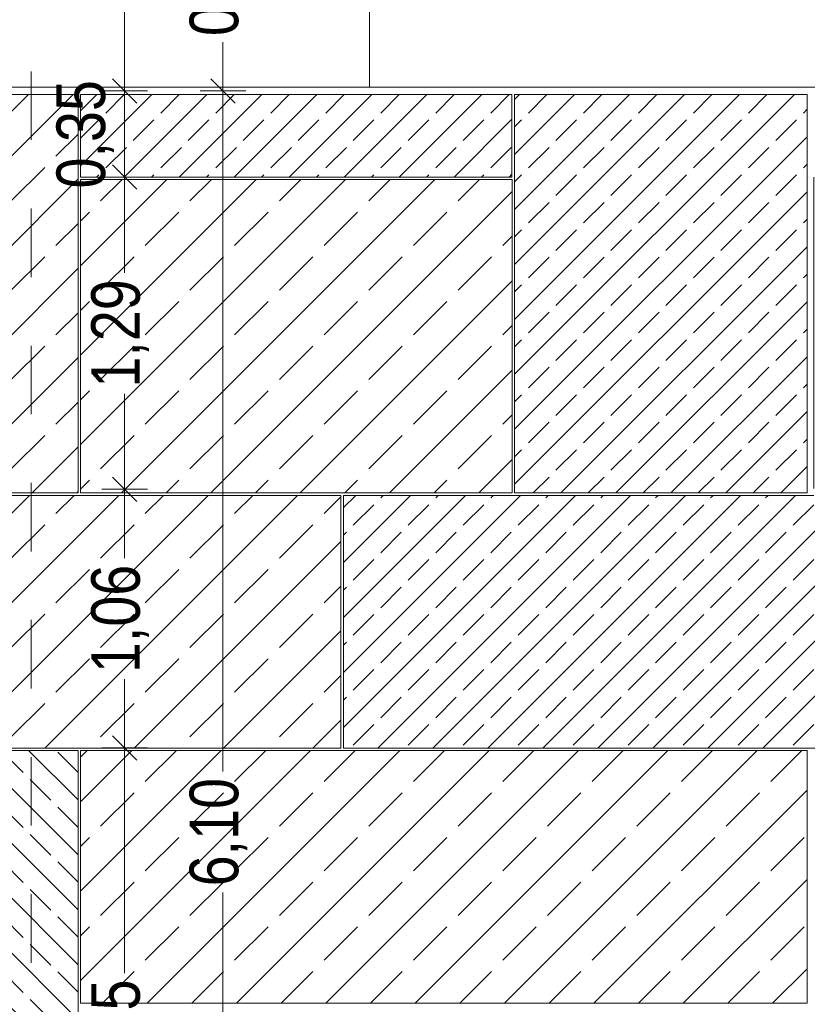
# Model space of a CAD drawing. Header units: millimetres. Extents: x 52659 to 1698020, y -10054 to 104697.
# Tile 7 of 256: x 135472 to 138713, y 7603 to 11656. Entities that reach past the tile are written whole.
import ezdxf

# ---------------------------------------------------------------- set-up
doc = ezdxf.new("R2010")
doc.units = ezdxf.units.MM
doc.header["$MEASUREMENT"] = 0
doc.linetypes.add('Traits', pattern=[564.444447, 282.222223, -282.222223])
for name, color, linetype in [('02-04 CASSETTES CLAIRES', 7, 'Continuous'), ('02-04 CASSETTES FONCEES', 7, 'Continuous'), ('02-04 Mur.Construction', 7, 'Continuous'), ('05-02 Cotation 200ème 100ème.Cotations', 7, 'Continuous'), ('08-01 2D Dessin général.2D', 7, 'Continuous')]:
    doc.layers.add(name, color=color, linetype=linetype)
doc.styles.add('STYLE_GENERE_3', font='ARIALN.TTF')
doc.dimstyles.new('STYLE_GENERE__1', dxfattribs={"dimtxt": 200, "dimasz": 95, "dimexe": 0.18, "dimexo": 100, "dimgap": 0, "dimtad": 0, "dimlfac": 0.001, "dimzin": 0, "dimdsep": 46, "dimtxsty": 'STYLE_GENERE_3', "dimblk": 'ARROWHEAD_6', "dimblk1": 'ARROWHEAD_6', "dimblk2": 'ARROWHEAD_6', "dimcen": 0.09, "dimclrd": 7, "dimclre": 7, "dimclrt": 7, "dimazin": 0, "dimtfac": 1, "dimtdec": 4, "dimtmove": 2, "dimatfit": 3, "dimfxl": 1, "dimtolj": 1, "dimtzin": 0, "dimarcsym": 0})
doc.dimstyles.new('STYLE_GENERE__2', dxfattribs={"dimtxt": 200, "dimasz": 95, "dimexe": 0.18, "dimexo": 100, "dimgap": 0, "dimtad": 0, "dimlfac": 0.001, "dimzin": 0, "dimdsep": 46, "dimtxsty": 'STYLE_GENERE_3', "dimblk": 'ARROWHEAD_6', "dimblk1": 'ARROWHEAD_6', "dimblk2": 'ARROWHEAD_6', "dimcen": 0.09, "dimclrd": 7, "dimclre": 7, "dimclrt": 7, "dimazin": 0, "dimtfac": 1, "dimtdec": 4, "dimtmove": 0, "dimatfit": 3, "dimfxl": 1, "dimtolj": 1, "dimtzin": 0, "dimarcsym": 0})

# ---------------------------------------------------------------- blocks, each defined once
blk = doc.blocks.new('Élément de coupe_200_1', base_point=(131932.7, 5158.1))
at = {"layer": '02-04 Mur.Construction', "color": 7, "linetype": 'Continuous', "lineweight": 9}
for p, q in [((134932.7, 11348.1), (134932.7, 11378.1)), ((138740.7, 9726), (138740.7, 11008.1)), ((140500.7, 11008.1), (140500.7, 9726)), ((141767.7, 9726), (141767.7, 9758.1)), ((134932.7, 9698.1), (134932.7, 9708.1)), ((134932.7, 8648.1), (134932.7, 8658.1))]:
    blk.add_line(p, q, dxfattribs=at)
blk = doc.blocks.new('Élément de coupe_235_1', base_point=(131932.7, 5158.1))
at = {"layer": '02-04 Mur.Construction', "color": 7, "linetype": 'Continuous', "lineweight": 9}
blk.add_line((141992.9, 11378.1), (134892.7, 11378.1), dxfattribs=at)
blk = doc.blocks.new('Élément de coupe_344_1', base_point=(131932.7, 5158.1))
at = {"layer": '02-04 CASSETTES FONCEES', "color": 7, "linetype": 'Continuous', "lineweight": 9}
for p, q in [((136804.5, 8742.4), (137760.1, 9698.1)), ((136804.5, 8968.7), (137533.8, 9698.1)), ((136804.5, 9195), (137307.6, 9698.1)), ((136804.5, 9421.2), (137081.3, 9698.1)), ((136804.5, 9647.5), (136855, 9698.1)), ((136804.5, 9698.1), (136804.5, 8658)), ((138740.7, 9698.1), (136804.5, 9698.1)), ((136946.3, 8658), (137986.4, 9698.1)), ((136958.1, 9688), (136968.2, 9698.1)), ((137172.6, 8658), (138212.7, 9698.1)), ((137184.3, 9688), (137194.4, 9698.1)), ((137398.8, 8658), (138438.9, 9698.1)), ((137410.6, 9688), (137420.7, 9698.1)), ((137625.1, 8658), (138665.2, 9698.1)), ((137636.9, 9688), (137647, 9698.1)), ((137863.2, 9688), (137873.3, 9698.1)), ((138089.4, 9688), (138099.5, 9698.1)), ((138315.7, 9688), (138325.8, 9698.1)), ((138542, 9688), (138552.1, 9698.1)), ((136844.9, 9574.8), (136929.8, 9659.7)), ((137071.2, 9574.8), (137156.1, 9659.7)), ((137297.5, 9574.8), (137382.3, 9659.7)), ((137523.8, 9574.8), (137608.6, 9659.7)), ((137750, 9574.8), (137834.9, 9659.7)), ((137851.4, 8658), (138864.2, 9670.8)), ((137976.3, 9574.8), (138061.2, 9659.7)), ((138077.7, 8658), (139090.5, 9670.8)), ((138202.6, 9574.8), (138287.4, 9659.7)), ((138303.9, 8658), (139316.8, 9670.8)), ((138428.9, 9574.8), (138513.7, 9659.7)), ((138655.1, 9574.8), (138740, 9659.7)), ((138881.4, 9574.8), (138966.3, 9659.7)), ((139107.7, 9574.8), (139192.5, 9659.7)), ((139333.9, 9574.8), (139410.6, 9651.5)), ((139410.6, 8658), (139410.6, 9670.8)), ((136804.5, 9534.4), (136816.6, 9546.6)), ((136958.1, 9461.7), (137042.9, 9546.6)), ((137184.3, 9461.7), (137269.2, 9546.6)), ((137410.6, 9461.7), (137495.5, 9546.6)), ((137636.9, 9461.7), (137721.7, 9546.6)), ((137863.2, 9461.7), (137948, 9546.6)), ((138089.4, 9461.7), (138174.3, 9546.6)), ((138315.7, 9461.7), (138400.6, 9546.6)), ((138530.2, 8658), (139410.6, 9538.3)), ((138542, 9461.7), (138626.8, 9546.6)), ((138768.3, 9461.7), (138853.1, 9546.6)), ((138994.5, 9461.7), (139079.4, 9546.6)), ((139220.8, 9461.7), (139305.7, 9546.6)), ((136844.9, 9348.6), (136929.8, 9433.4)), ((137071.2, 9348.6), (137156.1, 9433.4)), ((137297.5, 9348.6), (137382.3, 9433.4)), ((137523.8, 9348.6), (137608.6, 9433.4)), ((137750, 9348.6), (137834.9, 9433.4)), ((137976.3, 9348.6), (138061.2, 9433.4)), ((138202.6, 9348.6), (138287.4, 9433.4)), ((138428.9, 9348.6), (138513.7, 9433.4)), ((138655.1, 9348.6), (138740, 9433.4)), ((138881.4, 9348.6), (138966.3, 9433.4)), ((139107.7, 9348.6), (139192.5, 9433.4)), ((139333.9, 9348.6), (139410.6, 9425.2)), ((136804.5, 9308.1), (136816.6, 9320.3)), ((136958.1, 9235.4), (137042.9, 9320.3)), ((137184.3, 9235.4), (137269.2, 9320.3)), ((137410.6, 9235.4), (137495.5, 9320.3)), ((137636.9, 9235.4), (137721.7, 9320.3)), ((137863.2, 9235.4), (137948, 9320.3)), ((138089.4, 9235.4), (138174.3, 9320.3)), ((138315.7, 9235.4), (138400.6, 9320.3)), ((138542, 9235.4), (138626.8, 9320.3)), ((138756.5, 8658), (139410.6, 9312.1)), ((138768.3, 9235.4), (138853.1, 9320.3)), ((138994.5, 9235.4), (139079.4, 9320.3)), ((139220.8, 9235.4), (139305.7, 9320.3)), ((136844.9, 9122.3), (136929.8, 9207.1)), ((137071.2, 9122.3), (137156.1, 9207.1)), ((137297.5, 9122.3), (137382.3, 9207.1)), ((137523.8, 9122.3), (137608.6, 9207.1)), ((137750, 9122.3), (137834.9, 9207.1)), ((137976.3, 9122.3), (138061.2, 9207.1)), ((138202.6, 9122.3), (138287.4, 9207.1)), ((138428.9, 9122.3), (138513.7, 9207.1)), ((138655.1, 9122.3), (138740, 9207.1)), ((138881.4, 9122.3), (138966.3, 9207.1)), ((139107.7, 9122.3), (139192.5, 9207.1)), ((139333.9, 9122.3), (139410.6, 9198.9)), ((136804.5, 9081.8), (136816.6, 9094)), ((136958.1, 9009.2), (137042.9, 9094)), ((137184.3, 9009.2), (137269.2, 9094)), ((137410.6, 9009.2), (137495.5, 9094)), ((137636.9, 9009.2), (137721.7, 9094)), ((137863.2, 9009.2), (137948, 9094)), ((138089.4, 9009.2), (138174.3, 9094)), ((138315.7, 9009.2), (138400.6, 9094)), ((138542, 9009.2), (138626.8, 9094)), ((138768.3, 9009.2), (138853.1, 9094)), ((138982.8, 8658), (139410.6, 9085.8)), ((138994.5, 9009.2), (139079.4, 9094)), ((139220.8, 9009.2), (139305.7, 9094)), ((136844.9, 8896), (136929.8, 8980.9)), ((137071.2, 8896), (137156.1, 8980.9)), ((137297.5, 8896), (137382.3, 8980.9)), ((137523.8, 8896), (137608.6, 8980.9)), ((137750, 8896), (137834.9, 8980.9)), ((137976.3, 8896), (138061.2, 8980.9)), ((138202.6, 8896), (138287.4, 8980.9)), ((138428.9, 8896), (138513.7, 8980.9)), ((138655.1, 8896), (138740, 8980.9)), ((138881.4, 8896), (138966.3, 8980.9)), ((139107.7, 8896), (139192.5, 8980.9)), ((139333.9, 8896), (139410.6, 8972.6)), ((136804.5, 8855.6), (136816.6, 8867.7)), ((136958.1, 8782.9), (137042.9, 8867.7)), ((137184.3, 8782.9), (137269.2, 8867.7)), ((137410.6, 8782.9), (137495.5, 8867.7)), ((137636.9, 8782.9), (137721.7, 8867.7)), ((137863.2, 8782.9), (137948, 8867.7)), ((138089.4, 8782.9), (138174.3, 8867.7)), ((138315.7, 8782.9), (138400.6, 8867.7)), ((138542, 8782.9), (138626.8, 8867.7)), ((138768.3, 8782.9), (138853.1, 8867.7)), ((138994.5, 8782.9), (139079.4, 8867.7)), ((139209, 8658), (139410.6, 8859.5)), ((139220.8, 8782.9), (139305.7, 8867.7)), ((136844.9, 8669.7), (136929.8, 8754.6)), ((137071.2, 8669.7), (137156.1, 8754.6)), ((137297.5, 8669.7), (137382.3, 8754.6)), ((137523.8, 8669.7), (137608.6, 8754.6)), ((137750, 8669.7), (137834.9, 8754.6)), ((137976.3, 8669.7), (138061.2, 8754.6)), ((138202.6, 8669.7), (138287.4, 8754.6)), ((138428.9, 8669.7), (138513.7, 8754.6)), ((138655.1, 8669.7), (138740, 8754.6)), ((138881.4, 8669.7), (138966.3, 8754.6)), ((139107.7, 8669.7), (139192.5, 8754.6)), ((139333.9, 8669.7), (139410.6, 8746.4)), ((136804.5, 8658), (139410.6, 8658))]:
    blk.add_line(p, q, dxfattribs=at)
blk = doc.blocks.new('Élément de coupe_352_1', base_point=(131932.7, 5158.1))
at = {"layer": '02-04 CASSETTES CLAIRES', "color": 7, "linetype": 'Continuous', "lineweight": 9}
for p, q in [((135722.5, 7701.3), (136669.2, 8648.1)), ((135722.5, 8069), (136301.5, 8648.1)), ((135722.5, 8436.7), (135933.8, 8648.1)), ((135722.5, 8620.6), (135750, 8648.1)), ((135722.5, 8648.1), (135722.5, 7608.1)), ((138712.5, 8648.1), (135722.5, 8648.1)), ((135989.3, 8519.7), (136117.7, 8648.1)), ((135996.9, 7608.1), (137036.9, 8648.1)), ((136357, 8519.7), (136485.4, 8648.1)), ((136364.6, 7608.1), (137404.6, 8648.1)), ((136724.7, 8519.7), (136853.1, 8648.1)), ((136732.3, 7608.1), (137772.3, 8648.1)), ((137092.4, 8519.7), (137220.8, 8648.1)), ((137100, 7608.1), (138140, 8648.1)), ((137460.1, 8519.7), (137588.5, 8648.1)), ((137467.7, 7608.1), (138507.7, 8648.1)), ((137827.8, 8519.7), (137956.2, 8648.1)), ((138195.5, 8519.7), (138323.9, 8648.1)), ((138563.2, 8519.7), (138691.5, 8648.1)), ((138712.5, 7608.1), (138712.5, 8648.1)), ((135805.5, 8335.9), (135943.4, 8473.8)), ((136173.2, 8335.9), (136311.1, 8473.8)), ((136540.9, 8335.9), (136678.8, 8473.8)), ((136908.6, 8335.9), (137046.5, 8473.8)), ((137276.3, 8335.9), (137414.2, 8473.8)), ((137644, 8335.9), (137781.9, 8473.8)), ((137835.4, 7608.1), (138712.5, 8485.1)), ((138011.7, 8335.9), (138149.5, 8473.8)), ((138379.4, 8335.9), (138517.2, 8473.8)), ((135722.5, 8252.9), (135759.5, 8289.9)), ((135989.3, 8152), (136127.2, 8289.9)), ((136357, 8152), (136494.9, 8289.9)), ((136724.7, 8152), (136862.6, 8289.9)), ((137092.4, 8152), (137230.3, 8289.9)), ((137460.1, 8152), (137598, 8289.9)), ((137827.8, 8152), (137965.7, 8289.9)), ((138195.5, 8152), (138333.4, 8289.9)), ((138563.2, 8152), (138701.1, 8289.9)), ((135805.5, 7968.2), (135943.4, 8106.1)), ((136173.2, 7968.2), (136311.1, 8106.1)), ((136540.9, 7968.2), (136678.8, 8106.1)), ((136908.6, 7968.2), (137046.5, 8106.1)), ((137276.3, 7968.2), (137414.2, 8106.1)), ((137644, 7968.2), (137781.9, 8106.1)), ((138011.7, 7968.2), (138149.5, 8106.1)), ((138203.1, 7608.1), (138712.5, 8117.4)), ((138379.4, 7968.2), (138517.2, 8106.1)), ((135722.5, 7885.2), (135759.5, 7922.2)), ((135989.3, 7784.3), (136127.2, 7922.2)), ((136357, 7784.3), (136494.9, 7922.2)), ((136724.7, 7784.3), (136862.6, 7922.2)), ((137092.4, 7784.3), (137230.3, 7922.2)), ((137460.1, 7784.3), (137598, 7922.2)), ((137827.8, 7784.3), (137965.7, 7922.2)), ((138195.5, 7784.3), (138333.4, 7922.2)), ((138563.2, 7784.3), (138701.1, 7922.2)), ((138570.8, 7608.1), (138712.5, 7749.7)), ((135813.1, 7608.1), (135943.4, 7738.4)), ((136180.8, 7608.1), (136311.1, 7738.4)), ((136548.5, 7608.1), (136678.8, 7738.4)), ((136916.2, 7608.1), (137046.5, 7738.4)), ((137283.9, 7608.1), (137414.2, 7738.4)), ((137651.5, 7608.1), (137781.9, 7738.4)), ((138019.2, 7608.1), (138149.5, 7738.4)), ((138386.9, 7608.1), (138517.2, 7738.4)), ((135722.5, 7608.1), (138712.5, 7608.1))]:
    blk.add_line(p, q, dxfattribs=at)
blk = doc.blocks.new('Élément de coupe_355_1', base_point=(131932.7, 5158.1))
at = {"layer": '02-04 CASSETTES FONCEES', "color": 7, "linetype": 'Continuous', "lineweight": 9}
for p, q in [((134854.6, 8648.1), (134854.6, 6308.2)), ((135712.5, 8648.1), (134854.6, 8648.1)), ((135034.7, 8556.6), (134949.9, 8641.5)), ((135712.5, 7992), (135056.4, 8648.1)), ((135261, 8556.6), (135176.2, 8641.5)), ((135712.5, 8218.3), (135282.7, 8648.1)), ((135487.3, 8556.6), (135402.4, 8641.5)), ((135712.5, 8444.6), (135509, 8648.1)), ((135712.5, 8557.7), (135628.7, 8641.5)), ((135712.5, 6308.2), (135712.5, 8648.1)), ((135712.5, 7765.7), (134854.6, 8623.6)), ((135147.9, 8443.5), (135063, 8528.3)), ((135374.2, 8443.5), (135289.3, 8528.3)), ((135600.4, 8443.5), (135515.6, 8528.3)), ((134921.6, 8443.5), (134854.6, 8510.4)), ((135712.5, 7539.5), (134854.6, 8397.3)), ((135034.7, 8330.3), (134949.9, 8415.2)), ((135261, 8330.3), (135176.2, 8415.2)), ((135487.3, 8330.3), (135402.4, 8415.2)), ((135712.5, 8331.4), (135628.7, 8415.2)), ((134921.6, 8217.2), (134854.6, 8284.2)), ((135147.9, 8217.2), (135063, 8302.1)), ((135374.2, 8217.2), (135289.3, 8302.1)), ((135600.4, 8217.2), (135515.6, 8302.1)), ((135034.7, 8104.1), (134949.9, 8188.9)), ((135261, 8104.1), (135176.2, 8188.9)), ((135487.3, 8104.1), (135402.4, 8188.9)), ((135712.5, 8105.2), (135628.7, 8188.9)), ((135712.5, 7313.2), (134854.6, 8171)), ((135147.9, 7990.9), (135063, 8075.8)), ((135374.2, 7990.9), (135289.3, 8075.8)), ((135600.4, 7990.9), (135515.6, 8075.8)), ((134921.6, 7990.9), (134854.6, 8057.9)), ((135712.5, 7086.9), (134854.6, 7944.7)), ((135034.7, 7877.8), (134949.9, 7962.6)), ((135261, 7877.8), (135176.2, 7962.6)), ((135487.3, 7877.8), (135402.4, 7962.6)), ((135712.5, 7878.9), (135628.7, 7962.6)), ((134921.6, 7764.7), (134854.6, 7831.6)), ((135147.9, 7764.7), (135063, 7849.5)), ((135374.2, 7764.7), (135289.3, 7849.5)), ((135600.4, 7764.7), (135515.6, 7849.5)), ((135712.5, 6860.7), (134854.6, 7718.5)), ((135034.7, 7651.5), (134949.9, 7736.4)), ((135261, 7651.5), (135176.2, 7736.4)), ((135487.3, 7651.5), (135402.4, 7736.4)), ((135712.5, 7652.6), (135628.7, 7736.4)), ((135147.9, 7538.4), (135063, 7623.2)), ((135374.2, 7538.4), (135289.3, 7623.2)), ((135600.4, 7538.4), (135515.6, 7623.2)), ((134921.6, 7538.4), (134854.6, 7605.3)), ((135034.7, 7425.2), (134949.9, 7510.1)), ((135261, 7425.2), (135176.2, 7510.1)), ((135487.3, 7425.2), (135402.4, 7510.1)), ((135712.5, 7426.3), (135628.7, 7510.1)), ((135712.5, 6634.4), (134854.6, 7492.2)), ((134921.6, 7312.1), (134854.6, 7379.1)), ((135147.9, 7312.1), (135063, 7397)), ((135374.2, 7312.1), (135289.3, 7397)), ((135600.4, 7312.1), (135515.6, 7397)), ((135712.5, 6408.1), (134854.6, 7265.9)), ((135034.7, 7199), (134949.9, 7283.8)), ((135261, 7199), (135176.2, 7283.8)), ((135487.3, 7199), (135402.4, 7283.8)), ((135712.5, 7200.1), (135628.7, 7283.8)), ((134921.6, 7085.8), (134854.6, 7152.8)), ((135147.9, 7085.8), (135063, 7170.7)), ((135374.2, 7085.8), (135289.3, 7170.7)), ((135600.4, 7085.8), (135515.6, 7170.7)), ((135034.7, 6972.7), (134949.9, 7057.5)), ((135261, 6972.7), (135176.2, 7057.5)), ((135487.3, 6972.7), (135402.4, 7057.5)), ((135712.5, 6973.8), (135628.7, 7057.5)), ((135586.1, 6308.2), (134854.6, 7039.7)), ((135147.9, 6859.6), (135063, 6944.4)), ((135374.2, 6859.6), (135289.3, 6944.4)), ((135600.4, 6859.6), (135515.6, 6944.4)), ((134921.6, 6859.6), (134854.6, 6926.5)), ((135359.9, 6308.2), (134854.6, 6813.4)), ((135034.7, 6746.4), (134949.9, 6831.3)), ((135261, 6746.4), (135176.2, 6831.3)), ((135487.3, 6746.4), (135402.4, 6831.3)), ((135712.5, 6747.5), (135628.7, 6831.3)), ((134921.6, 6633.3), (134854.6, 6700.2)), ((135147.9, 6633.3), (135063, 6718.1)), ((135374.2, 6633.3), (135289.3, 6718.1)), ((135600.4, 6633.3), (135515.6, 6718.1)), ((135133.6, 6308.2), (134854.6, 6587.1)), ((135034.7, 6520.1), (134949.9, 6605)), ((135261, 6520.1), (135176.2, 6605)), ((135487.3, 6520.1), (135402.4, 6605)), ((135712.5, 6521.2), (135628.7, 6605)), ((135147.9, 6407), (135063, 6491.9)), ((135374.2, 6407), (135289.3, 6491.9)), ((135600.4, 6407), (135515.6, 6491.9)), ((134921.6, 6407), (134854.6, 6474)), ((135020.5, 6308.2), (134949.9, 6378.7)), ((135246.7, 6308.2), (135176.2, 6378.7)), ((135473, 6308.2), (135402.4, 6378.7)), ((135699.3, 6308.2), (135628.7, 6378.7)), ((134907.3, 6308.2), (134854.6, 6360.8)), ((134854.6, 6308.2), (135712.5, 6308.2))]:
    blk.add_line(p, q, dxfattribs=at)
blk = doc.blocks.new('Élément de coupe_357_1', base_point=(131932.7, 5158.1))
at = {"layer": '02-04 CASSETTES CLAIRES', "color": 7, "linetype": 'Continuous', "lineweight": 9}
for p, q in [((134854.7, 8672), (135880.7, 9698.1)), ((134854.7, 9039.7), (135513.1, 9698.1)), ((134854.7, 9407.4), (135145.4, 9698.1)), ((134854.7, 9698.1), (134854.7, 8658.1)), ((136794.5, 9698.1), (134854.7, 9698.1)), ((134886.3, 9622.8), (134961.5, 9698.1)), ((135208.4, 8658.1), (136248.4, 9698.1)), ((135253.9, 9622.8), (135329.2, 9698.1)), ((135576.1, 8658.1), (136616.1, 9698.1)), ((135621.6, 9622.8), (135696.9, 9698.1)), ((135989.3, 9622.8), (136064.6, 9698.1)), ((136357, 9622.8), (136432.3, 9698.1)), ((136724.7, 9622.8), (136794.5, 9692.6)), ((136794.5, 8658.1), (136794.5, 9698.1)), ((135070.1, 9439), (135208, 9576.9)), ((135437.8, 9439), (135575.7, 9576.9)), ((135805.5, 9439), (135943.4, 9576.9)), ((136173.2, 9439), (136311.1, 9576.9)), ((136540.9, 9439), (136678.8, 9576.9)), ((135943.8, 8658.1), (136794.5, 9508.7)), ((134886.3, 9255.1), (135024.1, 9393)), ((135253.9, 9255.1), (135391.8, 9393)), ((135621.6, 9255.1), (135759.5, 9393)), ((135989.3, 9255.1), (136127.2, 9393)), ((136357, 9255.1), (136494.9, 9393)), ((136724.7, 9255.1), (136794.5, 9324.9)), ((135070.1, 9071.3), (135208, 9209.2)), ((135437.8, 9071.3), (135575.7, 9209.2)), ((135805.5, 9071.3), (135943.4, 9209.2)), ((136173.2, 9071.3), (136311.1, 9209.2)), ((136540.9, 9071.3), (136678.8, 9209.2)), ((136311.5, 8658.1), (136794.5, 9141)), ((134886.3, 8887.4), (135024.1, 9025.3)), ((135253.9, 8887.4), (135391.8, 9025.3)), ((135621.6, 8887.4), (135759.5, 9025.3)), ((135989.3, 8887.4), (136127.2, 9025.3)), ((136357, 8887.4), (136494.9, 9025.3)), ((136724.7, 8887.4), (136794.5, 8957.2)), ((135070.1, 8703.6), (135208, 8841.5)), ((135437.8, 8703.6), (135575.7, 8841.5)), ((135805.5, 8703.6), (135943.4, 8841.5)), ((136173.2, 8703.6), (136311.1, 8841.5)), ((136540.9, 8703.6), (136678.8, 8841.5)), ((136679.2, 8658.1), (136794.5, 8773.3)), ((134854.7, 8658.1), (136794.5, 8658.1))]:
    blk.add_line(p, q, dxfattribs=at)
blk = doc.blocks.new('Élément de coupe_358_1', base_point=(131932.7, 5158.1))
at = {"layer": '02-04 CASSETTES CLAIRES', "color": 7, "linetype": 'Continuous', "lineweight": 9}
for p, q in [((135722.5, 9907.5), (136813, 10998)), ((135722.5, 10275.2), (136445.3, 10998)), ((135722.5, 10642.9), (136077.6, 10998)), ((135722.5, 10998), (135722.5, 9708.2)), ((137498.6, 10998), (135722.5, 10998)), ((135805.5, 10909.8), (135893.8, 10998)), ((135890.9, 9708.2), (137180.7, 10998)), ((136173.2, 10909.8), (136261.5, 10998)), ((136540.9, 10909.8), (136629.2, 10998)), ((136908.6, 10909.8), (136996.8, 10998)), ((137276.3, 10909.8), (137364.5, 10998)), ((137498.6, 9708.2), (137498.6, 10998)), ((136258.6, 9708.2), (137498.6, 10948.2)), ((135722.5, 10826.8), (135759.5, 10863.8)), ((135989.3, 10725.9), (136127.2, 10863.8)), ((136357, 10725.9), (136494.9, 10863.8)), ((136724.7, 10725.9), (136862.6, 10863.8)), ((137092.4, 10725.9), (137230.3, 10863.8)), ((137460.1, 10725.9), (137498.6, 10764.4)), ((135805.5, 10542.1), (135943.4, 10679.9)), ((136173.2, 10542.1), (136311.1, 10679.9)), ((136540.9, 10542.1), (136678.8, 10679.9)), ((136908.6, 10542.1), (137046.5, 10679.9)), ((137276.3, 10542.1), (137414.2, 10679.9)), ((136626.3, 9708.2), (137498.6, 10580.5)), ((135722.5, 10459.1), (135759.5, 10496.1)), ((135989.3, 10358.2), (136127.2, 10496.1)), ((136357, 10358.2), (136494.9, 10496.1)), ((136724.7, 10358.2), (136862.6, 10496.1)), ((137092.4, 10358.2), (137230.3, 10496.1)), ((137460.1, 10358.2), (137498.6, 10396.7)), ((135805.5, 10174.4), (135943.4, 10312.2)), ((136173.2, 10174.4), (136311.1, 10312.2)), ((136540.9, 10174.4), (136678.8, 10312.2)), ((136908.6, 10174.4), (137046.5, 10312.2)), ((137276.3, 10174.4), (137414.2, 10312.2)), ((136994, 9708.2), (137498.6, 10212.8)), ((135722.5, 10091.4), (135759.5, 10128.4)), ((135989.3, 9990.5), (136127.2, 10128.4)), ((136357, 9990.5), (136494.9, 10128.4)), ((136724.7, 9990.5), (136862.6, 10128.4)), ((137092.4, 9990.5), (137230.3, 10128.4)), ((137460.1, 9990.5), (137498.6, 10029)), ((135805.5, 9806.7), (135943.4, 9944.5)), ((136173.2, 9806.7), (136311.1, 9944.5)), ((136540.9, 9806.7), (136678.8, 9944.5)), ((136908.6, 9806.7), (137046.5, 9944.5)), ((137276.3, 9806.7), (137414.2, 9944.5)), ((137361.7, 9708.2), (137498.6, 9845.1)), ((135722.5, 9723.7), (135759.5, 9760.7)), ((136074.7, 9708.2), (136127.2, 9760.7)), ((136442.4, 9708.2), (136494.9, 9760.7)), ((136810.1, 9708.2), (136862.6, 9760.7)), ((137177.8, 9708.2), (137230.3, 9760.7)), ((135722.5, 9708.2), (137498.6, 9708.2))]:
    blk.add_line(p, q, dxfattribs=at)
blk = doc.blocks.new('Élément de coupe_359_1', base_point=(131932.7, 5158.1))
at = {"layer": '02-04 CASSETTES FONCEES', "color": 7, "linetype": 'Continuous', "lineweight": 9}
for p, q in [((137508.6, 11327.7), (137529, 11348.1)), ((137508.6, 11101.4), (137755.2, 11348.1)), ((137508.6, 10875.1), (137981.5, 11348.1)), ((137508.6, 10648.8), (138207.8, 11348.1)), ((137508.6, 10422.6), (138434.1, 11348.1)), ((137508.6, 10196.3), (138660.3, 11348.1)), ((137508.6, 9708.1), (137508.6, 11348.1)), ((137508.6, 11348.1), (138712.5, 11348.1)), ((137565.9, 11271.9), (137642.1, 11348.1)), ((137792.2, 11271.9), (137868.4, 11348.1)), ((138018.5, 11271.9), (138094.7, 11348.1)), ((138244.8, 11271.9), (138320.9, 11348.1)), ((138471, 11271.9), (138547.2, 11348.1)), ((138712.5, 11348.1), (138712.5, 9708.1)), ((138697.3, 11271.9), (138712.5, 11287.1)), ((137508.6, 11214.5), (137537.7, 11243.6)), ((137679.1, 11158.8), (137763.9, 11243.6)), ((137905.3, 11158.8), (137990.2, 11243.6)), ((138131.6, 11158.8), (138216.5, 11243.6)), ((138357.9, 11158.8), (138442.8, 11243.6)), ((138584.2, 11158.8), (138669, 11243.6)), ((137508.6, 9970), (138712.5, 11173.9)), ((137565.9, 11045.6), (137650.8, 11130.5)), ((137792.2, 11045.6), (137877.1, 11130.5)), ((138018.5, 11045.6), (138103.3, 11130.5)), ((138244.8, 11045.6), (138329.6, 11130.5)), ((138471, 11045.6), (138555.9, 11130.5)), ((138697.3, 11045.6), (138712.5, 11060.8)), ((137508.6, 10988.3), (137537.7, 11017.3)), ((137679.1, 10932.5), (137763.9, 11017.3)), ((137905.3, 10932.5), (137990.2, 11017.3)), ((138131.6, 10932.5), (138216.5, 11017.3)), ((138357.9, 10932.5), (138442.8, 11017.3)), ((138584.2, 10932.5), (138669, 11017.3)), ((137508.6, 9743.8), (138712.5, 10947.7)), ((137565.9, 10819.4), (137650.8, 10904.2)), ((137792.2, 10819.4), (137877.1, 10904.2)), ((138018.5, 10819.4), (138103.3, 10904.2)), ((138244.8, 10819.4), (138329.6, 10904.2)), ((138471, 10819.4), (138555.9, 10904.2)), ((138697.3, 10819.4), (138712.5, 10834.5)), ((137508.6, 10762), (137537.7, 10791.1)), ((137679.1, 10706.2), (137763.9, 10791.1)), ((137905.3, 10706.2), (137990.2, 10791.1)), ((138131.6, 10706.2), (138216.5, 10791.1)), ((138357.9, 10706.2), (138442.8, 10791.1)), ((138584.2, 10706.2), (138669, 10791.1)), ((137699.2, 9708.1), (138712.5, 10721.4)), ((137565.9, 10593.1), (137650.8, 10677.9)), ((137792.2, 10593.1), (137877.1, 10677.9)), ((138018.5, 10593.1), (138103.3, 10677.9)), ((138244.8, 10593.1), (138329.6, 10677.9)), ((138471, 10593.1), (138555.9, 10677.9)), ((138697.3, 10593.1), (138712.5, 10608.3)), ((137508.6, 10535.7), (137537.7, 10564.8)), ((137679.1, 10479.9), (137763.9, 10564.8)), ((137905.3, 10479.9), (137990.2, 10564.8)), ((138131.6, 10479.9), (138216.5, 10564.8)), ((138357.9, 10479.9), (138442.8, 10564.8)), ((138584.2, 10479.9), (138669, 10564.8)), ((137925.4, 9708.1), (138712.5, 10495.1)), ((137565.9, 10366.8), (137650.8, 10451.7)), ((137792.2, 10366.8), (137877.1, 10451.7)), ((138018.5, 10366.8), (138103.3, 10451.7)), ((138244.8, 10366.8), (138329.6, 10451.7)), ((138471, 10366.8), (138555.9, 10451.7)), ((138697.3, 10366.8), (138712.5, 10382)), ((137508.6, 10309.4), (137537.7, 10338.5)), ((137679.1, 10253.7), (137763.9, 10338.5)), ((137905.3, 10253.7), (137990.2, 10338.5)), ((138131.6, 10253.7), (138216.5, 10338.5)), ((138357.9, 10253.7), (138442.8, 10338.5)), ((138584.2, 10253.7), (138669, 10338.5)), ((138151.7, 9708.1), (138712.5, 10268.9)), ((137565.9, 10140.5), (137650.8, 10225.4)), ((137792.2, 10140.5), (137877.1, 10225.4)), ((138018.5, 10140.5), (138103.3, 10225.4)), ((138244.8, 10140.5), (138329.6, 10225.4)), ((138471, 10140.5), (138555.9, 10225.4)), ((138697.3, 10140.5), (138712.5, 10155.7)), ((137508.6, 10083.2), (137537.7, 10112.2)), ((137679.1, 10027.4), (137763.9, 10112.2)), ((137905.3, 10027.4), (137990.2, 10112.2)), ((138131.6, 10027.4), (138216.5, 10112.2)), ((138357.9, 10027.4), (138442.8, 10112.2)), ((138584.2, 10027.4), (138669, 10112.2)), ((138378, 9708.1), (138712.5, 10042.6)), ((137565.9, 9914.3), (137650.8, 9999.1)), ((137792.2, 9914.3), (137877.1, 9999.1)), ((138018.5, 9914.3), (138103.3, 9999.1)), ((138244.8, 9914.3), (138329.6, 9999.1)), ((138471, 9914.3), (138555.9, 9999.1)), ((138697.3, 9914.3), (138712.5, 9929.4)), ((137508.6, 9856.9), (137537.7, 9886)), ((137679.1, 9801.1), (137763.9, 9886)), ((137905.3, 9801.1), (137990.2, 9886)), ((138131.6, 9801.1), (138216.5, 9886)), ((138357.9, 9801.1), (138442.8, 9886)), ((138584.2, 9801.1), (138669, 9886)), ((138604.3, 9708.1), (138712.5, 9816.3)), ((137586, 9708.1), (137650.8, 9772.8)), ((137812.3, 9708.1), (137877.1, 9772.8)), ((138038.6, 9708.1), (138103.3, 9772.8)), ((138264.9, 9708.1), (138329.6, 9772.8)), ((138491.1, 9708.1), (138555.9, 9772.8)), ((138712.5, 9708.1), (137508.6, 9708.1))]:
    blk.add_line(p, q, dxfattribs=at)
blk = doc.blocks.new('Élément de coupe_360_1', base_point=(131932.7, 5158.1))
at = {"layer": '02-04 CASSETTES FONCEES', "color": 7, "linetype": 'Continuous', "lineweight": 9}
for p, q in [((135722.5, 11054.6), (136016, 11348.1)), ((135722.5, 11280.8), (135789.7, 11348.1)), ((135722.5, 11348.1), (135722.5, 11008.1)), ((137498, 11348.1), (135722.5, 11348.1)), ((135826.7, 11271.9), (135902.9, 11348.1)), ((135902.3, 11008.1), (136242.3, 11348.1)), ((136053, 11271.9), (136129.1, 11348.1)), ((136128.6, 11008.1), (136468.6, 11348.1)), ((136279.2, 11271.9), (136355.4, 11348.1)), ((136354.8, 11008.1), (136694.8, 11348.1)), ((136505.5, 11271.9), (136581.7, 11348.1)), ((136581.1, 11008.1), (136921.1, 11348.1)), ((136731.8, 11271.9), (136808, 11348.1)), ((136807.4, 11008.1), (137147.4, 11348.1)), ((136958.1, 11271.9), (137034.2, 11348.1)), ((137033.6, 11008.1), (137373.7, 11348.1)), ((137184.3, 11271.9), (137260.5, 11348.1)), ((137410.6, 11271.9), (137486.8, 11348.1)), ((137498, 11008.1), (137498, 11348.1)), ((135722.5, 11167.7), (135798.4, 11243.6)), ((135939.8, 11158.8), (136024.7, 11243.6)), ((136166.1, 11158.8), (136251, 11243.6)), ((136392.4, 11158.8), (136477.2, 11243.6)), ((136618.7, 11158.8), (136703.5, 11243.6)), ((136844.9, 11158.8), (136929.8, 11243.6)), ((137071.2, 11158.8), (137156.1, 11243.6)), ((137259.9, 11008.1), (137498, 11246.1)), ((137297.5, 11158.8), (137382.3, 11243.6)), ((135826.7, 11045.6), (135911.6, 11130.5)), ((136053, 11045.6), (136137.8, 11130.5)), ((136279.2, 11045.6), (136364.1, 11130.5)), ((136505.5, 11045.6), (136590.4, 11130.5)), ((136731.8, 11045.6), (136816.6, 11130.5)), ((136958.1, 11045.6), (137042.9, 11130.5)), ((137184.3, 11045.6), (137269.2, 11130.5)), ((137410.6, 11045.6), (137495.5, 11130.5)), ((135722.5, 11008.1), (137498, 11008.1)), ((135789.1, 11008.1), (135798.4, 11017.3)), ((136015.4, 11008.1), (136024.7, 11017.3)), ((136241.7, 11008.1), (136251, 11017.3)), ((136468, 11008.1), (136477.2, 11017.3)), ((136694.2, 11008.1), (136703.5, 11017.3)), ((136920.5, 11008.1), (136929.8, 11017.3)), ((137146.8, 11008.1), (137156.1, 11017.3)), ((137373.1, 11008.1), (137382.3, 11017.3)), ((137486.2, 11008.1), (137498, 11019.9))]:
    blk.add_line(p, q, dxfattribs=at)
blk = doc.blocks.new('Élément de coupe_361_1', base_point=(131932.7, 5158.1))
at = {"layer": '02-04 CASSETTES CLAIRES', "color": 7, "linetype": 'Continuous', "lineweight": 9}
for p, q in [((134854.6, 10510.4), (135692.3, 11348.1)), ((134854.6, 10878.1), (135324.6, 11348.1)), ((134854.6, 11245.8), (134956.9, 11348.1)), ((134854.6, 11348.1), (134854.6, 9708.1)), ((135712.5, 11348.1), (134854.6, 11348.1)), ((135070.1, 11277.4), (135140.7, 11348.1)), ((135437.8, 11277.4), (135508.4, 11348.1)), ((135712.5, 9708.1), (135712.5, 11348.1)), ((134886.3, 11093.6), (135024.1, 11231.5)), ((135253.9, 11093.6), (135391.8, 11231.5)), ((135621.6, 11093.6), (135712.5, 11184.4)), ((135070.1, 10909.8), (135208, 11047.6)), ((135437.8, 10909.8), (135575.7, 11047.6)), ((134854.6, 10142.7), (135712.5, 11000.6)), ((134886.3, 10725.9), (135024.1, 10863.8)), ((135253.9, 10725.9), (135391.8, 10863.8)), ((135621.6, 10725.9), (135712.5, 10816.8)), ((135070.1, 10542.1), (135208, 10679.9)), ((135437.8, 10542.1), (135575.7, 10679.9)), ((134854.6, 9775.1), (135712.5, 10632.9)), ((134886.3, 10358.2), (135024.1, 10496.1)), ((135253.9, 10358.2), (135391.8, 10496.1)), ((135621.6, 10358.2), (135712.5, 10449.1)), ((135070.1, 10174.4), (135208, 10312.2)), ((135437.8, 10174.4), (135575.7, 10312.2)), ((135155.4, 9708.1), (135712.5, 10265.2)), ((134886.3, 9990.5), (135024.1, 10128.4)), ((135253.9, 9990.5), (135391.8, 10128.4)), ((135621.6, 9990.5), (135712.5, 10081.4)), ((135070.1, 9806.7), (135208, 9944.5)), ((135437.8, 9806.7), (135575.7, 9944.5)), ((135523.1, 9708.1), (135712.5, 9897.5)), ((134971.5, 9708.1), (135024.1, 9760.7)), ((135339.2, 9708.1), (135391.8, 9760.7)), ((134854.6, 9708.1), (135712.5, 9708.1)), ((135706.9, 9708.1), (135712.5, 9713.7))]:
    blk.add_line(p, q, dxfattribs=at)
blk = doc.blocks.new('*D760', base_point=(131932.7, 5158.1))
at = {"layer": '05-02 Cotation 200ème 100ème.Cotations', "color": 7, "linetype": 'Continuous', "lineweight": 25, "transparency": 16777216}
for p, q in [((135853.9, 8708.1), (135953.9, 8608.1)), ((135853.9, 6358.1), (135953.9, 6258.1))]:
    blk.add_line(p, q, dxfattribs=at)
at = {"layer": '05-02 Cotation 200ème 100ème.Cotations', "color": 7, "linetype": 'Continuous', "lineweight": 13, "transparency": 16777216}
for p, q in [((135997.7, 8658.1), (135810.2, 8658.1)), ((135903.9, 7731.9), (135903.9, 8658.1)), ((135903.9, 6308.1), (135903.9, 7234.2)), ((135997.7, 6308.1), (135810.2, 6308.1))]:
    blk.add_line(p, q, dxfattribs=at)
at = {"layer": '05-02 Cotation 200ème 100ème.Cotations', "color": 7, "lineweight": 9, "transparency": 16777216, "insert": (136003.9, 7259.1), "char_height": 200, "attachment_point": 7, "rotation": 90, "style": 'STYLE_GENERE_3'}
blk.add_mtext('\\A1;2,35', dxfattribs=at)
blk = doc.blocks.new('ARROWHEAD_6')
at = {"color": 0, "linetype": 'Continuous', "lineweight": 0}
for p, q in [((-0.5, -0.5), (0.5, 0.5)), ((0, 0), (-1, 0))]:
    blk.add_line(p, q, dxfattribs=at)
blk = doc.blocks.new('*D761', base_point=(131932.7, 5158.1))
at = {"layer": '05-02 Cotation 200ème 100ème.Cotations', "color": 7, "linetype": 'Continuous', "lineweight": 25, "transparency": 16777216}
for p, q in [((135853.9, 9772.9), (135953.9, 9672.9)), ((135853.9, 8708.1), (135953.9, 8608.1))]:
    blk.add_line(p, q, dxfattribs=at)
at = {"layer": '05-02 Cotation 200ème 100ème.Cotations', "color": 7, "linetype": 'Continuous', "lineweight": 13, "transparency": 16777216}
for p, q in [((135997.7, 9722.9), (135810.2, 9722.9)), ((135903.9, 9439.3), (135903.9, 9722.9)), ((135903.9, 8658.1), (135903.9, 8941.6)), ((135997.7, 8658.1), (135810.2, 8658.1))]:
    blk.add_line(p, q, dxfattribs=at)
at = {"layer": '05-02 Cotation 200ème 100ème.Cotations', "color": 7, "lineweight": 9, "transparency": 16777216, "insert": (136003.9, 8966.5), "char_height": 200, "attachment_point": 7, "rotation": 90, "style": 'STYLE_GENERE_3'}
blk.add_mtext('\\A1;1,06', dxfattribs=at)
blk = doc.blocks.new('*D762', base_point=(131932.7, 5158.1))
at = {"layer": '05-02 Cotation 200ème 100ème.Cotations', "color": 7, "linetype": 'Continuous', "lineweight": 25, "transparency": 16777216}
for p, q in [((135853.9, 11058.1), (135953.9, 10958.1)), ((135853.9, 9772.9), (135953.9, 9672.9))]:
    blk.add_line(p, q, dxfattribs=at)
at = {"layer": '05-02 Cotation 200ème 100ème.Cotations', "color": 7, "linetype": 'Continuous', "lineweight": 13, "transparency": 16777216}
for p, q in [((135997.7, 11008.1), (135810.2, 11008.1)), ((135903.9, 10614.3), (135903.9, 11008.1)), ((135903.9, 9722.9), (135903.9, 10116.6)), ((135997.7, 9722.9), (135810.2, 9722.9))]:
    blk.add_line(p, q, dxfattribs=at)
at = {"layer": '05-02 Cotation 200ème 100ème.Cotations', "color": 7, "lineweight": 9, "transparency": 16777216, "char_height": 200, "attachment_point": 7, "rotation": 90, "style": 'STYLE_GENERE_3'}
for s, insert in [('\\A1;0,35', (135861, 10961.3)), ('\\A1;1,29', (136003.9, 10141.5))]:
    blk.add_mtext(s, dxfattribs=dict(at, insert=insert))
blk = doc.blocks.new('*D763', base_point=(131932.7, 5158.1))
at = {"layer": '05-02 Cotation 200ème 100ème.Cotations', "color": 7, "linetype": 'Continuous', "lineweight": 25, "transparency": 16777216}
for p, q in [((135853.9, 11412.6), (135953.9, 11312.6)), ((135853.9, 11058.1), (135953.9, 10958.1))]:
    blk.add_line(p, q, dxfattribs=at)
at = {"layer": '05-02 Cotation 200ème 100ème.Cotations', "color": 7, "linetype": 'Continuous', "lineweight": 13, "transparency": 16777216}
for p, q in [((135997.7, 11362.6), (135810.2, 11362.6)), ((135903.9, 11008.1), (135903.9, 11362.6)), ((135997.7, 11008.1), (135810.2, 11008.1))]:
    blk.add_line(p, q, dxfattribs=at)
blk = doc.blocks.new('*D764', base_point=(131932.7, 5158.1))
at = {"layer": '05-02 Cotation 200ème 100ème.Cotations', "color": 7, "linetype": 'Continuous', "lineweight": 25, "transparency": 16777216}
for p, q in [((135853.9, 14458.1), (135953.9, 14358.1)), ((135853.9, 11412.6), (135953.9, 11312.6))]:
    blk.add_line(p, q, dxfattribs=at)
at = {"layer": '05-02 Cotation 200ème 100ème.Cotations', "color": 7, "linetype": 'Continuous', "lineweight": 13, "transparency": 16777216}
for p, q in [((135997.7, 14408.1), (135810.2, 14408.1)), ((135903.9, 13134.2), (135903.9, 14408.1)), ((135903.9, 11362.6), (135903.9, 12636.5)), ((135997.7, 11362.6), (135810.2, 11362.6))]:
    blk.add_line(p, q, dxfattribs=at)
at = {"layer": '05-02 Cotation 200ème 100ème.Cotations', "color": 7, "lineweight": 9, "transparency": 16777216, "char_height": 200, "attachment_point": 7, "rotation": 90, "style": 'STYLE_GENERE_3'}
for s, insert in [('\\A1;0,40', (135861, 14381.8)), ('\\A1;3,05', (136003.9, 12661.3))]:
    blk.add_mtext(s, dxfattribs=dict(at, insert=insert))
blk = doc.blocks.new('*D767', base_point=(131932.7, 5158.1))
at = {"layer": '05-02 Cotation 200ème 100ème.Cotations', "color": 7, "linetype": 'Continuous', "lineweight": 13, "transparency": 16777216}
for p, q in [((136308.9, 5262.9), (136308.9, 8063.9)), ((136402.6, 5262.9), (136215.1, 5262.9)), ((136308.9, 5158.1), (136308.9, 5262.9)), ((136402.6, 5158.1), (136215.1, 5158.1)), ((136308.9, 5083.1), (136308.9, 5158.1))]:
    blk.add_line(p, q, dxfattribs=at)
at = {"layer": '05-02 Cotation 200ème 100ème.Cotations', "color": 7, "linetype": 'Continuous', "lineweight": 25, "transparency": 16777216}
for p, q in [((136258.9, 5312.9), (136358.9, 5212.9)), ((136258.9, 5208.1), (136358.9, 5108.1))]:
    blk.add_line(p, q, dxfattribs=at)
at = {"layer": '05-02 Cotation 200ème 100ème.Cotations', "color": 7, "lineweight": 9, "transparency": 16777216, "insert": (136273.3, 4590.6), "char_height": 200, "attachment_point": 7, "rotation": 90, "style": 'STYLE_GENERE_3'}
blk.add_mtext('\\A1;0,10', dxfattribs=at)
blk = doc.blocks.new('*D768', base_point=(131932.7, 5158.1))
at = {"layer": '05-02 Cotation 200ème 100ème.Cotations', "color": 7, "linetype": 'Continuous', "lineweight": 25, "transparency": 16777216}
for p, q in [((136258.9, 11412.6), (136358.9, 11312.6)), ((136258.9, 5312.9), (136358.9, 5212.9))]:
    blk.add_line(p, q, dxfattribs=at)
at = {"layer": '05-02 Cotation 200ème 100ème.Cotations', "color": 7, "linetype": 'Continuous', "lineweight": 13, "transparency": 16777216}
for p, q in [((136402.6, 11362.6), (136215.1, 11362.6)), ((136308.9, 8561.6), (136308.9, 11362.6)), ((136308.9, 5262.9), (136308.9, 8063.9))]:
    blk.add_line(p, q, dxfattribs=at)
at = {"layer": '05-02 Cotation 200ème 100ème.Cotations', "color": 7, "lineweight": 9, "transparency": 16777216, "insert": (136408.9, 8088.7), "char_height": 200, "attachment_point": 7, "rotation": 90, "style": 'STYLE_GENERE_3'}
blk.add_mtext('\\A1;6,10', dxfattribs=at)
blk = doc.blocks.new('*D769', base_point=(131932.7, 5158.1))
at = {"layer": '05-02 Cotation 200ème 100ème.Cotations', "color": 7, "linetype": 'Continuous', "lineweight": 25, "transparency": 16777216}
for p, q in [((136258.9, 12312.6), (136358.9, 12212.6)), ((136258.9, 11412.6), (136358.9, 11312.6))]:
    blk.add_line(p, q, dxfattribs=at)
at = {"layer": '05-02 Cotation 200ème 100ème.Cotations', "color": 7, "linetype": 'Continuous', "lineweight": 13, "transparency": 16777216}
for p, q in [((136402.6, 12262.6), (136215.1, 12262.6)), ((136308.9, 12061.5), (136308.9, 12262.6)), ((136308.9, 11362.6), (136308.9, 11563.7)), ((136402.6, 11362.6), (136215.1, 11362.6))]:
    blk.add_line(p, q, dxfattribs=at)
at = {"layer": '05-02 Cotation 200ème 100ème.Cotations', "color": 7, "lineweight": 9, "transparency": 16777216, "insert": (136408.9, 11588.6), "char_height": 200, "attachment_point": 7, "rotation": 90, "style": 'STYLE_GENERE_3'}
blk.add_mtext('\\A1;0,90', dxfattribs=at)

msp = doc.modelspace()

# ---------------------------------------------------------------- linework, layer by layer
at = {"layer": '08-01 2D Dessin général.2D', "color": 7, "linetype": 'Traits', "lineweight": 20}
msp.add_line((135519.103, 16523.072), (135519.103, 5158.072), dxfattribs=at)
at = {"layer": '08-01 2D Dessin général.2D', "color": 7, "linetype": 'Continuous', "lineweight": 9}
msp.add_line((136911.721, 11378.072), (136911.721, 12248.072), dxfattribs=at)

# ---------------------------------------------------------------- block references
at = {"layer": '02-04 CASSETTES CLAIRES', "lineweight": 0}
for name in ['Élément de coupe_361_1', 'Élément de coupe_358_1', 'Élément de coupe_357_1', 'Élément de coupe_352_1']:
    msp.add_blockref(name, (131932.668, 5158.072), dxfattribs=at)
at = {"layer": '02-04 CASSETTES FONCEES', "lineweight": 0}
for name in ['Élément de coupe_360_1', 'Élément de coupe_359_1', 'Élément de coupe_344_1', 'Élément de coupe_355_1']:
    msp.add_blockref(name, (131932.668, 5158.072), dxfattribs=at)
at = {"layer": '02-04 Mur.Construction', "lineweight": 0}
for name in ['Élément de coupe_235_1', 'Élément de coupe_200_1']:
    msp.add_blockref(name, (131932.668, 5158.072), dxfattribs=at)

# ---------------------------------------------------------------- dimensions: what is measured, and where the dimension line sits
at = {"layer": '05-02 Cotation 200ème 100ème.Cotations', "color": 7, "linetype": 'Continuous', "lineweight": 13}
for base, p1, p2, dimstyle, picture, middle in [((135903.901, 14408.072), (220897.887, 11362.595), (220602.668, 14408.072), 'STYLE_GENERE__2', '*D764', (135903.901, 12921.098)), ((136308.854, 12262.585), (135584.82, 11362.595), (135756.073, 12262.585), 'STYLE_GENERE__2', '*D769', (136308.854, 11848.354)), ((135903.901, 11008.072), (221690.249, 9722.862), (220602.668, 11008.072), 'STYLE_GENERE__2', '*D762', (135903.901, 10401.231)), ((136308.854, 11362.595), (135903.901, 5262.867), (135584.82, 11362.595), 'STYLE_GENERE__2', '*D768', (136308.854, 8348.495)), ((135903.901, 11362.595), (220602.668, 11008.072), (220897.887, 11362.595), 'STYLE_GENERE__1', '*D763', (135761.044, 11221.098)), ((135903.901, 9722.862), (136794.464, 8658.072), (221690.249, 9722.862), 'STYLE_GENERE__2', '*D761', (135903.901, 9226.231)), ((135903.901, 8658.072), (220602.668, 6308.064), (136794.464, 8658.072), 'STYLE_GENERE__2', '*D760', (135903.901, 7518.832)), ((136308.854, 5262.867), (135917.794, 5158.072), (135903.901, 5262.867), 'STYLE_GENERE__1', '*D767', (136173.268, 4850.377))]:
    dim = msp.add_linear_dim(base=base, p1=p1, p2=p2, angle=90, dimstyle=dimstyle, dxfattribs=at)
    dim.commit()
    dim.dimension.update_dxf_attribs({"geometry": picture, "text_midpoint": middle, "dimtype": 160, "text_rotation": 90})

doc.saveas('drawing.dxf')
